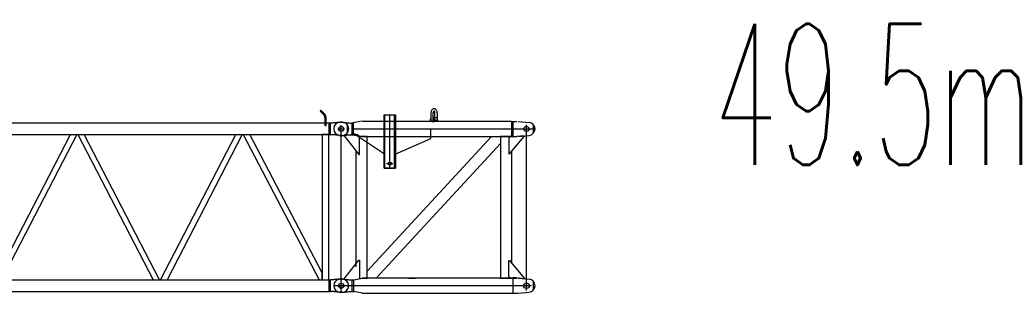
# Model space of a CAD drawing. Extents: x 11974 to 65910, y 18993 to 86132.
# Tile 18 of 37: x 57190 to 65910, y 21978 to 24403. Entities that reach past the tile are written whole.
import ezdxf
from ezdxf.enums import TextEntityAlignment as Align

# ---------------------------------------------------------------- set-up
doc = ezdxf.new("R2010")
doc.units = 0
doc.header["$LTSCALE"] = 62.5
doc.header["$MEASUREMENT"] = 0
doc.linetypes.add('CENTER', pattern=[50.5, 30, -9, 2.5, -9])
doc.layers.get('0').update_dxf_attribs({"linetype": 'CONTINUOUS'})
for name, color, linetype in [('1', 7, 'CONTINUOUS'), ('11', 7, 'CONTINUOUS'), ('16', 7, 'CONTINUOUS')]:
    doc.layers.add(name, color=color, linetype=linetype)
doc.styles.get("Standard").update_dxf_attribs({"font": 'txt', "bigfont": 'bigfont'})

# ---------------------------------------------------------------- blocks, each defined once
blk = doc.blocks.new('*G44')
at = {"layer": '16', "color": 7, "linetype": 'CONTINUOUS'}
for p, q in [((60028.7196, 23493.421927), (60047.7306, 23493.421927)), ((60028.7196, 23377.423927), (60047.7306, 23377.423927)), ((60028.7196, 21987.424927), (60047.7306, 21987.424927))]:
    blk.add_line(p, q, dxfattribs=at)
at = {"layer": '16', "color": 7, "linetype": 'CENTER'}
for p, q in [((60037.7181, 23405.191927), (60037.7181, 23466.952927)), ((60008.7741, 23435.422927), (60066.7041, 23435.422927))]:
    blk.add_line(p, q, dxfattribs=at)
blk = doc.blocks.new('*G55')
at = {"layer": '16', "color": 7, "linetype": 'CONTINUOUS'}
for p, q in [((48046.7271, 23493.411427), (48027.7206, 23493.411427)), ((48046.7271, 23377.414927), (48027.7206, 23377.414927)), ((48046.7271, 22103.407927), (48027.7206, 22103.407927)), ((48046.7271, 21987.411427), (48027.7206, 21987.411427))]:
    blk.add_line(p, q, dxfattribs=at)
blk.add_circle((48037.7271, 22045.408927), 22.494507, dxfattribs=at)
blk = doc.blocks.new('*G66')
at = {"layer": '16', "color": 7, "linetype": 'CONTINUOUS'}
for p, q in [((48186.7896, 23569.564927), (48218.0826, 23600.857927)), ((48225.1551, 23593.789927), (48193.8576, 23562.492427)), ((48218.0826, 23600.857927), (48225.1551, 23593.789927)), ((59857.3731, 23600.857927), (59850.3006, 23593.789927)), ((59850.3006, 23593.789927), (59881.5981, 23562.492427)), ((59888.6661, 23569.564927), (59857.3731, 23600.857927)), ((47985.7266, 23474.337427), (47985.7266, 23396.490427)), ((48047.7396, 23493.411427), (48028.7286, 23493.411427)), ((48060.4536, 23492.640427), (48057.6906, 23492.917927)), ((48063.8271, 23492.302927), (48060.4536, 23492.640427)), ((48067.8096, 23491.905427), (48063.8271, 23492.302927)), ((48072.4011, 23491.444927), (48067.8096, 23491.905427)), ((48077.6031, 23490.924427), (48072.4011, 23491.444927)), ((48083.4126, 23490.343927), (48077.6031, 23490.924427)), ((48089.8296, 23489.701927), (48083.4126, 23490.343927)), ((48096.8556, 23488.998427), (48089.8296, 23489.701927)), ((48104.4891, 23488.234927), (48096.8556, 23488.998427)), ((48112.7271, 23487.411427), (48104.4891, 23488.234927)), ((48132.7866, 23487.411427), (48112.7271, 23487.411427)), ((48132.7866, 23487.411427), (48132.7866, 23383.411927)), ((48147.3801, 23485.711927), (48132.7866, 23487.411427)), ((59928.5196, 23485.711927), (48147.3801, 23485.711927)), ((48147.3801, 23385.114427), (48147.3801, 23485.711927)), ((48172.7316, 23465.562427), (48172.7316, 23535.622927)), ((48182.7291, 23465.562427), (48172.7316, 23465.562427)), ((48182.7291, 23535.622927), (48182.7291, 23465.562427)), ((53996.2266, 23509.521427), (53996.2266, 23540.772427)), ((54012.7296, 23509.521427), (54012.7296, 23540.772427)), ((54014.7291, 23513.773927), (54014.7291, 23507.478427)), ((54014.7291, 23507.478427), (54014.7291, 23489.017927)), ((54014.7291, 23489.017927), (54014.7291, 23485.771927)), ((54014.7291, 23485.771927), (54060.7266, 23485.771927)), ((54058.7301, 23515.773427), (54016.7256, 23515.773427)), ((54060.7266, 23507.478427), (54060.7266, 23513.773927)), ((54060.7266, 23489.017927), (54060.7266, 23507.478427)), ((54060.7266, 23485.771927), (54060.7266, 23489.017927)), ((54062.7261, 23540.772427), (54062.7261, 23509.521427)), ((54079.2291, 23540.772427), (54079.2291, 23509.521427)), ((59892.7311, 23535.622927), (59892.7266, 23465.562427)), ((59892.7266, 23465.562427), (59902.7286, 23465.562427)), ((59902.7286, 23465.562427), (59902.7286, 23535.622927)), ((59942.6691, 23487.415927), (59928.5196, 23485.711927)), ((59928.5196, 23485.711927), (59928.5196, 23385.114427)), ((59942.6691, 23383.411927), (59942.6691, 23487.415927)), ((59962.7226, 23487.415927), (59942.6691, 23487.415927)), ((59970.9621, 23488.239427), (59962.7226, 23487.415927)), ((59978.5956, 23489.001427), (59970.9621, 23488.239427)), ((59985.6216, 23489.703427), (59978.5956, 23489.001427)), ((59992.0401, 23490.345427), (59985.6216, 23489.703427)), ((59997.8496, 23490.925927), (59992.0401, 23490.345427)), ((60003.0516, 23491.446427), (59997.8496, 23490.925927)), ((60007.6431, 23491.905427), (60003.0516, 23491.446427)), ((60011.6271, 23492.302927), (60007.6431, 23491.905427)), ((60015.0006, 23492.640427), (60011.6271, 23492.302927)), ((60017.7651, 23492.917927), (60015.0006, 23492.640427)), ((60046.7271, 23493.411427), (60027.7161, 23493.411427)), ((60089.7246, 23474.337427), (60089.7246, 23396.490427)), ((48047.7396, 23377.414927), (48028.7286, 23377.414927)), ((48060.4536, 23378.185927), (48057.6906, 23377.908427)), ((48063.8271, 23378.521927), (48060.4536, 23378.185927)), ((48067.8096, 23378.920927), (48063.8271, 23378.521927)), ((48072.4011, 23379.379927), (48067.8096, 23378.920927)), ((48077.6031, 23379.898927), (48072.4011, 23379.379927)), ((48083.4126, 23380.480927), (48077.6031, 23379.898927)), ((48089.8296, 23381.121427), (48083.4126, 23380.480927)), ((48096.8556, 23381.824927), (48089.8296, 23381.121427)), ((48104.4891, 23382.586927), (48096.8556, 23381.824927)), ((48112.7271, 23383.411927), (48104.4891, 23382.586927)), ((48132.7866, 23383.411927), (48112.7271, 23383.411927)), ((48147.3801, 23385.114427), (48132.7866, 23383.411927)), ((48147.3801, 23385.114427), (59928.5196, 23385.114427)), ((48147.5781, 22096.212427), (48147.5781, 23384.610427)), ((48207.8781, 23384.610427), (48207.8781, 22096.212427)), ((48207.8781, 22158.289927), (48847.9506, 23384.610427)), ((48905.4786, 23384.610427), (48233.0046, 22096.212427)), ((48914.7846, 23384.610427), (49580.7621, 22096.212427)), ((49638.1701, 22096.212427), (48972.1926, 23384.610427)), ((49647.2841, 22096.212427), (50313.2616, 23384.610427)), ((50370.6741, 23384.610427), (49704.6921, 22096.212427)), ((50313.2616, 23384.610427), (50370.6741, 23384.610427)), ((50437.1961, 23384.610427), (50379.7836, 23384.610427)), ((50379.7836, 23384.610427), (51045.7656, 22096.212427)), ((51103.1736, 22096.212427), (50437.1961, 23384.610427)), ((51112.2831, 22096.212427), (51778.2606, 23384.610427)), ((51835.6746, 23384.610427), (51169.6926, 22096.212427)), ((51844.7886, 23384.610427), (52510.7661, 22096.212427)), ((52568.1741, 22096.212427), (51902.1966, 23384.610427)), ((52577.2836, 22096.212427), (53243.2611, 23384.610427)), ((53300.6736, 23384.610427), (52634.6916, 22096.212427)), ((53309.7831, 23384.610427), (53975.7651, 22096.212427)), ((54033.1731, 22096.212427), (53367.1956, 23384.610427)), ((54042.2826, 22096.212427), (54708.2601, 23384.610427)), ((54765.6726, 23384.610427), (54099.6906, 22096.212427)), ((54708.2601, 23384.610427), (54765.6726, 23384.610427)), ((54832.1946, 23384.610427), (54774.7866, 23384.610427)), ((54774.7866, 23384.610427), (55440.7641, 22096.212427)), ((55498.1721, 22096.212427), (54832.1946, 23384.610427)), ((55507.2861, 22096.212427), (56173.2636, 23384.610427)), ((56230.6716, 23384.610427), (55564.6941, 22096.212427)), ((56239.7811, 23384.610427), (56905.7631, 22096.212427)), ((56963.1711, 22096.212427), (56297.1951, 23384.610427)), ((56972.2866, 22096.212427), (57638.2641, 23384.610427)), ((57695.6721, 23384.610427), (57029.6946, 22096.212427)), ((57704.7861, 23384.610427), (58370.7636, 22096.212427)), ((58428.1716, 22096.212427), (57762.1941, 23384.610427)), ((58437.2856, 22096.212427), (59103.2631, 23384.610427)), ((59160.6711, 23384.610427), (58494.6936, 22096.212427)), ((59169.9771, 23384.610427), (59842.4511, 22096.212427)), ((59867.5776, 22158.289927), (59227.5096, 23384.610427)), ((59927.8776, 23384.610427), (59867.5776, 23384.610427)), ((59867.5776, 23384.610427), (59867.5776, 22096.212427)), ((59927.8776, 22096.212427), (59927.8776, 23384.610427)), ((59927.8776, 23384.610427), (59942.6691, 23383.411927)), ((59962.7226, 23383.411927), (59942.6691, 23383.411927)), ((59970.9621, 23382.588427), (59962.7226, 23383.411927)), ((59978.5956, 23381.826427), (59970.9621, 23382.588427)), ((59985.6216, 23381.124427), (59978.5956, 23381.826427)), ((59992.0401, 23380.482427), (59985.6216, 23381.124427)), ((59997.8496, 23379.901927), (59992.0401, 23380.482427)), ((60003.0516, 23379.381427), (59997.8496, 23379.901927)), ((60007.6431, 23378.922427), (60003.0516, 23379.381427)), ((60011.6271, 23378.523427), (60007.6431, 23378.922427)), ((60015.0006, 23378.185927), (60011.6271, 23378.523427)), ((60017.7651, 23377.908427), (60015.0006, 23378.185927)), ((60046.7271, 23377.414927), (60027.7161, 23377.414927)), ((48207.8781, 22096.212427), (48207.8781, 22158.289927)), ((59867.5776, 22096.212427), (59867.5776, 22158.289927)), ((47985.7266, 22006.489927), (47985.7266, 22084.332427)), ((48047.7396, 22103.412427), (48028.7286, 22103.412427)), ((48060.4536, 22102.641427), (48057.6906, 22102.918927)), ((48063.8271, 22102.303927), (48060.4536, 22102.641427)), ((48067.8096, 22101.904927), (48063.8271, 22102.303927)), ((48072.4011, 22101.445927), (48067.8096, 22101.904927)), ((48077.6031, 22100.925427), (48072.4011, 22101.445927)), ((48083.4126, 22100.344927), (48077.6031, 22100.925427)), ((48089.8296, 22099.702927), (48083.4126, 22100.344927)), ((48096.8556, 22098.999427), (48089.8296, 22099.702927)), ((48104.4891, 22098.235927), (48096.8556, 22098.999427)), ((48112.7271, 22097.410927), (48104.4891, 22098.235927)), ((48132.7866, 22097.410927), (48112.7271, 22097.410927)), ((48132.7866, 21993.411427), (48132.7866, 22097.410927)), ((48147.3801, 22095.712927), (48132.7866, 22097.410927)), ((59928.5196, 22095.712927), (48147.3801, 22095.712927)), ((48147.3801, 21995.115427), (48147.3801, 22095.712927)), ((48207.8781, 22096.212427), (48147.5781, 22096.212427)), ((48233.0046, 22096.212427), (48207.8781, 22096.212427)), ((53975.7651, 22096.212427), (54033.1731, 22096.212427)), ((54099.6906, 22096.212427), (54042.2826, 22096.212427)), ((59842.4511, 22096.212427), (59867.5776, 22096.212427)), ((59867.5776, 22096.212427), (59927.8776, 22096.212427)), ((59942.6691, 22097.415427), (59928.5196, 22095.712927)), ((59928.5196, 22095.712927), (59928.5196, 21995.115427)), ((59942.6691, 21993.411427), (59942.6691, 22097.415427)), ((59962.7226, 22097.415427), (59942.6691, 22097.415427)), ((59970.9621, 22098.238927), (59962.7226, 22097.415427)), ((59978.5956, 22099.002427), (59970.9621, 22098.238927)), ((59985.6216, 22099.704427), (59978.5956, 22099.002427)), ((59992.0401, 22100.346427), (59985.6216, 22099.704427)), ((59997.8496, 22100.926927), (59992.0401, 22100.346427)), ((60003.0516, 22101.447427), (59997.8496, 22100.926927)), ((60007.6431, 22101.906427), (60003.0516, 22101.447427)), ((60011.6271, 22102.303927), (60007.6431, 22101.906427)), ((60015.0006, 22102.641427), (60011.6271, 22102.303927)), ((60017.7651, 22102.918927), (60015.0006, 22102.641427)), ((60046.7271, 22103.412427), (60027.7161, 22103.412427)), ((48047.7396, 21987.415927), (48028.7286, 21987.415927)), ((48060.4536, 21988.185427), (48057.6906, 21987.909427)), ((48063.8271, 21988.522927), (48060.4536, 21988.185427)), ((48067.8096, 21988.920427), (48063.8271, 21988.522927)), ((48072.4011, 21989.379427), (48067.8096, 21988.920427)), ((48077.6031, 21989.899927), (48072.4011, 21989.379427)), ((48083.4126, 21990.480427), (48077.6031, 21989.899927)), ((48089.8296, 21991.122427), (48083.4126, 21990.480427)), ((48096.8556, 21991.824427), (48089.8296, 21991.122427)), ((48104.4891, 21992.587927), (48096.8556, 21991.824427)), ((48112.7271, 21993.411427), (48104.4891, 21992.587927)), ((48132.7866, 21993.411427), (48112.7271, 21993.411427)), ((48147.3801, 21995.115427), (48132.7866, 21993.411427)), ((48147.3801, 21995.115427), (59928.5196, 21995.115427)), ((59928.5196, 21995.115427), (59942.6691, 21993.411427)), ((59962.7226, 21993.411427), (59942.6691, 21993.411427)), ((59970.9621, 21992.587927), (59962.7226, 21993.411427)), ((59978.5956, 21991.824427), (59970.9621, 21992.587927)), ((59985.6216, 21991.122427), (59978.5956, 21991.824427)), ((59992.0401, 21990.480427), (59985.6216, 21991.122427)), ((59997.8496, 21989.899927), (59992.0401, 21990.480427)), ((60003.0516, 21989.379427), (59997.8496, 21989.899927)), ((60007.6431, 21988.920427), (60003.0516, 21989.379427)), ((60011.6271, 21988.522927), (60007.6431, 21988.920427)), ((60015.0006, 21988.185427), (60011.6271, 21988.522927)), ((60017.7651, 21987.909427), (60015.0006, 21988.185427)), ((60046.7271, 21987.415927), (60027.7161, 21987.415927))]:
    blk.add_line(p, q, dxfattribs=at)
at = {"layer": '16', "color": 7, "linetype": 'CENTER'}
for p, q in [((48037.7271, 23405.965927), (48037.7271, 23465.754427)), ((48006.9666, 23435.413927), (48065.5236, 23435.413927)), ((48037.7271, 22017.705427), (48037.7271, 22074.934927)), ((60037.7271, 22016.520427), (60037.7271, 22074.262927)), ((48008.4261, 22045.408927), (48067.0881, 22045.408927)), ((60005.2041, 22045.413427), (60064.9926, 22045.413427))]:
    blk.add_line(p, q, dxfattribs=at)
at = {"layer": '16', "color": 7, "linetype": 'CONTINUOUS'}
for centre in [(48037.7271, 23435.413927), (60037.7271, 23435.413927), (60037.7271, 22045.413427)]:
    blk.add_circle(centre, 22.499085, dxfattribs=at)
for centre, radius, start, end in [((48220.7091, 23535.637927), 47.975387, 134.99306, -179.98201), ((48220.7286, 23535.622927), 38.000947, 134.99886, 179.99886), ((54037.7271, 23540.772427), 41.500854, 0, 180), ((54037.7271, 23540.772427), 24.998473, 0, 180), ((59854.7316, 23535.622927), 37.998963, 0, 45.004883), ((59854.7271, 23535.619927), 48.001098, 0, 45.003063), ((48028.7286, 23435.413927), 57.998656, 90, 180), ((48047.7396, 23393.413927), 100.000509, 84.290764, 90.002136), ((54017.7276, 23509.521427), 21.501159, 180, -98.01624), ((54017.7276, 23509.521427), 4.998779, 180, -126.84891), ((54016.7256, 23513.773927), 2.000427, 90, 180), ((54058.7301, 23513.773927), 1.99585, 0, 90), ((54057.7281, 23509.521427), 21.496148, -81.98413, -0.00208), ((54057.7236, 23509.525927), 5.006104, -53.14194, -0.05377), ((60027.7161, 23393.413927), 99.998473, 90, 95.71138), ((60046.7271, 23435.413927), 57.998656, 0, 90), ((48028.7286, 23435.413927), 57.998656, 180, -90), ((48047.7396, 23477.413927), 99.998473, -90, -84.28864), ((60027.7161, 23477.413927), 100.000509, -95.70923, -89.99786), ((60046.7271, 23435.413927), 57.998656, -90, 0), ((48028.7286, 22045.408927), 58.003234, 90, 180), ((48047.7396, 22003.408927), 100.005065, 84.291046, 90.002159), ((60027.7161, 22003.414927), 99.998473, 90, 95.71138), ((60046.7271, 22045.413427), 57.998656, 0, 90), ((48028.7286, 22045.408927), 57.998656, 180, -90), ((48047.7396, 22087.413427), 99.998473, -90, -84.28864), ((60027.7161, 22087.413427), 100.000509, -95.70923, -89.99786), ((60046.7271, 22045.413427), 57.998656, -90, 0)]:
    blk.add_arc(centre, radius, start, end, dxfattribs=at)
blk = doc.blocks.new('*G33')
at = {"color": 7, "linetype": 'CONTINUOUS'}
for name in ['*G66', '*G55', '*G44']:
    blk.add_blockref(name, (0, 0), dxfattribs=at)
blk = doc.blocks.new('*G2222')
at = {"layer": '1', "color": 7, "linetype": 'CONTINUOUS'}
for p, q in [((60416.925145, 23087.283427), (60416.925145, 23560.399927)), ((60416.925145, 23560.399927), (60518.530645, 23560.399927)), ((60416.925145, 23528.328427), (60416.925145, 23560.399927)), ((60416.925145, 23560.399927), (60518.530645, 23560.399927)), ((60416.925145, 23501.907427), (60416.925145, 23560.399927)), ((60416.925145, 23560.399927), (60518.530645, 23560.399927)), ((60424.926145, 23087.283427), (60424.926145, 23560.399927)), ((60510.523645, 23087.283427), (60510.523645, 23560.399927)), ((60518.530645, 23560.399927), (60518.530645, 23087.283427)), ((60518.530645, 23560.399927), (60518.530645, 23541.457927)), ((60518.530645, 23560.399927), (60518.530645, 23501.907427)), ((60832.842145, 23583.633427), (60832.551145, 23578.545427)), ((60832.555645, 23578.545427), (60832.555645, 23512.032427)), ((60833.764645, 23588.862427), (60832.842145, 23583.633427)), ((60835.374145, 23594.038927), (60833.764645, 23588.862427)), ((60837.672145, 23598.949927), (60835.374145, 23594.038927)), ((60840.606145, 23603.373427), (60837.672145, 23598.949927)), ((60844.072645, 23607.120427), (60840.606145, 23603.373427)), ((60847.918645, 23610.052927), (60844.072645, 23607.120427)), ((60851.973145, 23612.106427), (60847.918645, 23610.052927)), ((60856.068145, 23613.285427), (60851.973145, 23612.106427)), ((60852.879145, 23580.699427), (60852.802645, 23578.545427)), ((60852.807145, 23512.032427), (60852.807145, 23578.545427)), ((60853.123645, 23582.911927), (60852.879145, 23580.699427)), ((60853.546645, 23585.103427), (60853.123645, 23582.911927)), ((60854.152645, 23587.182427), (60853.546645, 23585.103427)), ((60854.926645, 23589.054427), (60854.152645, 23587.182427)), ((60855.840145, 23590.639927), (60854.926645, 23589.054427)), ((60856.854145, 23591.881927), (60855.840145, 23590.639927)), ((60860.053645, 23613.655927), (60856.068145, 23613.285427)), ((60857.923645, 23592.750427), (60856.854145, 23591.881927)), ((60859.003645, 23593.248427), (60857.923645, 23592.750427)), ((60860.053645, 23593.404427), (60859.003645, 23593.248427)), ((60864.016645, 23613.288427), (60860.053645, 23613.658927)), ((60861.082645, 23593.252927), (60860.053645, 23593.408927)), ((60862.138645, 23592.753427), (60861.082645, 23593.252927)), ((60863.184145, 23591.883427), (60862.138645, 23592.753427)), ((60864.177145, 23590.641427), (60863.184145, 23591.883427)), ((60868.087645, 23612.107927), (60864.016645, 23613.288427)), ((60865.071145, 23589.055927), (60864.177145, 23590.641427)), ((60865.828645, 23587.182427), (60865.071145, 23589.055927)), ((60866.421145, 23585.104927), (60865.828645, 23587.182427)), ((60866.836645, 23582.913427), (60866.421145, 23585.104927)), ((60867.073645, 23580.699427), (60866.836645, 23582.913427)), ((60867.148645, 23578.545427), (60867.073645, 23580.699427)), ((60867.148645, 23534.902927), (60867.148645, 23578.545427)), ((60872.119645, 23610.054427), (60868.087645, 23612.107927)), ((60875.943145, 23607.121927), (60872.119645, 23610.054427)), ((60879.388645, 23603.373427), (60875.943145, 23607.121927)), ((60882.307645, 23598.949927), (60879.388645, 23603.373427)), ((60884.592145, 23594.040427), (60882.307645, 23598.949927)), ((60886.192645, 23588.862427), (60884.592145, 23594.040427)), ((60887.112145, 23583.633427), (60886.192645, 23588.862427)), ((60887.400145, 23578.545427), (60887.112145, 23583.633427)), ((60887.400145, 23578.545427), (60887.400145, 23527.404427)), ((60028.728145, 23493.400927), (60047.739145, 23493.400927)), ((60057.690145, 23492.907427), (60060.453145, 23492.629927)), ((60060.453145, 23492.629927), (60063.826645, 23492.292427)), ((60063.826645, 23492.292427), (60067.809145, 23491.893427)), ((60067.809145, 23491.893427), (60072.400645, 23491.434427)), ((60072.400645, 23491.434427), (60077.601145, 23490.913927)), ((60077.601145, 23490.913927), (60083.412145, 23490.333427)), ((60083.412145, 23490.333427), (60089.829145, 23489.692927)), ((60089.829145, 23489.692927), (60096.855145, 23488.990927)), ((60096.855145, 23488.990927), (60104.488645, 23488.227427)), ((60104.488645, 23488.227427), (60112.726645, 23487.405427)), ((60112.726645, 23487.405427), (60132.786145, 23487.405427)), ((60143.965645, 23487.588427), (60132.786145, 23487.405427)), ((60132.786145, 23487.405427), (60132.786145, 23383.410427)), ((60218.164645, 23502.969427), (60143.965645, 23487.588427)), ((60144.235645, 23487.651427), (60144.235645, 23383.153927)), ((61545.582145, 23501.907427), (60223.144645, 23501.907427)), ((60826.231645, 23504.139427), (60826.578145, 23507.508427)), ((60826.578145, 23507.508427), (60827.068645, 23510.818927)), ((60826.839145, 23509.404427), (60833.677645, 23503.884427)), ((60827.068645, 23510.818927), (60827.697145, 23514.028927)), ((60827.697145, 23514.028927), (60828.456145, 23517.091927)), ((60828.456145, 23517.091927), (60829.336645, 23519.970427)), ((60829.336645, 23519.970427), (60830.325145, 23522.632927)), ((60830.325145, 23522.632927), (60831.403645, 23525.049427)), ((60831.403645, 23525.049427), (60832.555645, 23527.203427)), ((60833.457145, 23506.003927), (60833.457145, 23506.923427)), ((60833.457145, 23505.073927), (60833.457145, 23506.003927)), ((60833.457145, 23504.133427), (60833.457145, 23505.073927)), ((60833.457145, 23503.183927), (60833.457145, 23504.133427)), ((60833.457145, 23502.228427), (60833.457145, 23503.183927)), ((60833.457145, 23501.268427), (60833.457145, 23502.228427)), ((60833.677645, 23503.884427), (60836.676145, 23503.884427)), ((60842.751145, 23501.907427), (60863.340145, 23501.907427)), ((60852.807145, 23534.902927), (60877.380145, 23534.902927)), ((60852.807145, 23532.466927), (60855.790645, 23530.698427)), ((60852.807145, 23523.678427), (60854.629645, 23522.047927)), ((60854.629645, 23522.047927), (60856.363645, 23520.109927)), ((60855.790645, 23530.698427), (60858.681145, 23528.413927)), ((60856.363645, 23520.109927), (60857.971645, 23517.879427)), ((60857.971645, 23517.879427), (60859.420645, 23515.383427)), ((60858.681145, 23528.413927), (60861.403645, 23525.625427)), ((60859.420645, 23515.383427), (60860.682145, 23512.657927)), ((60860.682145, 23512.657927), (60861.729145, 23509.752427)), ((60861.403645, 23525.625427), (60863.887645, 23522.367427)), ((60861.729145, 23509.752427), (60862.545145, 23506.717927)), ((60862.545145, 23506.717927), (60863.124145, 23503.611427)), ((60869.589145, 23509.404427), (60863.089645, 23503.884427)), ((60863.887645, 23522.367427), (60866.062645, 23518.699927)), ((60866.062645, 23518.699927), (60867.879145, 23514.703927)), ((60867.879145, 23514.703927), (60869.296645, 23510.473927)), ((60869.296645, 23510.473927), (60870.297145, 23506.113427)), ((60893.269645, 23509.404427), (60869.589145, 23509.404427)), ((60870.297145, 23506.113427), (60870.883645, 23501.724427)), ((60893.901145, 23503.884427), (60870.651145, 23503.884427)), ((60879.570145, 23534.578927), (60877.362145, 23534.904427)), ((60881.830645, 23533.557427), (60879.570145, 23534.578927)), ((60884.079145, 23531.796427), (60881.830645, 23533.557427)), ((60886.242145, 23529.289927), (60884.079145, 23531.796427)), ((60888.247645, 23526.084427), (60886.242145, 23529.289927)), ((60890.028145, 23522.271427), (60888.247645, 23526.084427)), ((60891.531145, 23517.978427), (60890.028145, 23522.271427)), ((60892.725145, 23513.359927), (60891.531145, 23517.978427)), ((60893.596645, 23508.574927), (60892.725145, 23513.359927)), ((60894.153145, 23503.774927), (60893.596645, 23508.574927)), ((61545.582145, 23501.907427), (61545.582145, 23368.908427)), ((61545.582145, 23501.907427), (61559.407645, 23501.907427)), ((61559.407645, 23501.907427), (61593.721645, 23501.907427)), ((61559.407645, 23368.908427), (61559.407645, 23501.907427)), ((61603.723645, 23501.907427), (61700.910145, 23493.172927)), ((61738.722145, 23474.331427), (61738.722145, 23396.484427)), ((60028.728145, 23377.404427), (60047.739145, 23377.404427)), ((60057.690145, 23377.897927), (60060.453145, 23378.173927)), ((60060.453145, 23378.173927), (60063.826645, 23378.511427)), ((60121.800145, 23381.634427), (60062.725645, 23378.401927)), ((60062.725645, 23378.401927), (60062.725645, 23373.403927)), ((60062.725645, 23373.403927), (60193.545145, 23208.241927)), ((60063.826645, 23378.511427), (60067.809145, 23378.910427)), ((60067.809145, 23378.910427), (60072.400645, 23379.369427)), ((60072.400645, 23379.369427), (60077.601145, 23379.889927)), ((60077.601145, 23379.889927), (60083.412145, 23380.471927)), ((60083.412145, 23380.471927), (60089.829145, 23381.115427)), ((60089.829145, 23381.115427), (60096.855145, 23381.818927)), ((60096.855145, 23381.818927), (60104.488645, 23382.583927)), ((60104.488645, 23382.583927), (60112.726645, 23383.410427)), ((60112.726645, 23383.410427), (60132.786145, 23383.410427)), ((60131.101645, 23390.770927), (60121.800145, 23381.634427)), ((60132.786145, 23383.410427), (60144.235645, 23383.153927)), ((60183.547645, 23382.567427), (60135.583645, 23392.107427)), ((60144.235645, 23383.153927), (60218.145145, 23367.910927)), ((60420.358645, 23210.403427), (60146.926645, 23395.402927)), ((60198.544645, 23368.404427), (60183.547645, 23382.567427)), ((60223.144645, 23368.908427), (60198.544645, 23371.699927)), ((60416.925145, 23441.398927), (60416.925145, 23435.403427)), ((60518.526145, 23374.519927), (60518.526145, 23383.566427)), ((60518.526145, 23087.283427), (60518.526145, 23374.519927)), ((60831.141145, 23350.542427), (60831.141145, 23435.403427)), ((61657.977145, 23373.760927), (61561.036645, 23363.589427)), ((61603.723645, 23368.908427), (61700.910145, 23377.642927)), ((61657.977145, 23368.761427), (61657.977145, 23373.760927)), ((60198.544645, 23208.241927), (60198.544645, 23368.404427)), ((60223.144645, 23368.908427), (61545.582145, 23368.908427)), ((60268.527145, 23368.908427), (60223.144645, 23368.908427)), ((60268.527145, 22111.906927), (60268.527145, 23368.908427)), ((60268.536145, 22175.554927), (61367.439145, 23368.890427)), ((61446.934645, 23305.233427), (60348.031645, 22111.897927)), ((60416.925145, 23368.908427), (60416.925145, 23284.707427)), ((60416.925145, 23353.710427), (60416.925145, 23365.117927)), ((60416.925145, 23365.117927), (60416.925145, 23087.283427)), ((60515.092645, 23210.403427), (60831.141145, 23350.542427)), ((60515.092645, 23210.403427), (60831.141145, 23350.542427)), ((60831.141145, 23350.542427), (60831.141145, 23368.908427)), ((61367.439145, 23368.890427), (61446.934645, 23368.890427)), ((61446.925645, 23368.908427), (61446.925645, 22111.906927)), ((61548.526645, 23368.908427), (61446.925645, 23368.908427)), ((61446.934645, 23368.890427), (61446.934645, 23305.233427)), ((61537.228645, 23368.239427), (61522.227145, 23353.243927)), ((61522.227145, 23353.243927), (61522.227145, 23213.241427)), ((61527.226645, 23213.241427), (61657.977145, 23368.761427)), ((61557.712645, 23368.239427), (61537.228645, 23368.239427)), ((61545.582145, 23368.908427), (61559.407645, 23368.908427)), ((61548.526645, 23368.852927), (61548.526645, 23368.908427)), ((61557.712645, 23366.572927), (61557.712645, 23368.239427)), ((61557.723145, 23363.241427), (61557.723145, 23366.572927)), ((61559.407645, 23368.908427), (61593.721645, 23368.908427)), ((60166.926145, 23245.732927), (60166.926145, 22212.111427)), ((60193.545145, 23208.241927), (60198.544645, 23208.241927)), ((60518.530645, 23211.922927), (60518.530645, 23174.367427)), ((61522.227145, 23213.241427), (61527.226645, 23213.241427)), ((61548.526645, 22242.186427), (61548.526645, 23238.628927)), ((60416.925145, 23153.466427), (60416.925145, 23087.283427)), ((60518.530645, 23087.283427), (60416.925145, 23087.283427)), ((60416.925145, 23087.283427), (60518.526145, 23087.283427)), ((60416.925145, 23087.283427), (60477.871645, 23087.283427)), ((60062.721145, 22107.412927), (60193.540645, 22272.573427)), ((60193.540645, 22272.573427), (60198.540145, 22272.573427)), ((60198.540145, 22272.573427), (60198.540145, 22112.410927)), ((61522.227145, 22127.571427), (61522.227145, 22267.573927)), ((61522.227145, 22267.573927), (61527.226645, 22267.573927)), ((61527.226645, 22267.573927), (61657.977145, 22112.053927)), ((60268.536145, 22111.897927), (60268.536145, 22175.554927)), ((60028.728145, 22103.410927), (60047.739145, 22103.410927)), ((60057.690145, 22102.908427), (60060.453145, 22102.630927)), ((60060.453145, 22102.630927), (60063.826645, 22102.294927)), ((60062.721145, 22102.413427), (60062.721145, 22107.412927)), ((60063.826645, 22102.294927), (60067.809145, 22101.895927)), ((60067.809145, 22101.895927), (60072.400645, 22101.436927)), ((60072.400645, 22101.436927), (60077.601145, 22100.917927)), ((60077.601145, 22100.917927), (60083.412145, 22100.335927)), ((60083.412145, 22100.335927), (60089.829145, 22099.695427)), ((60089.829145, 22099.695427), (60096.855145, 22098.991927)), ((60096.855145, 22098.991927), (60104.488645, 22098.229927)), ((60104.488645, 22098.229927), (60112.726645, 22097.404927)), ((60112.726645, 22097.404927), (60132.786145, 22097.404927)), ((60132.786145, 22097.404927), (60149.233645, 22097.661427)), ((60132.786145, 22097.404927), (60132.786145, 21993.411427)), ((60149.233645, 22097.661427), (60223.144645, 22112.905927)), ((60149.233645, 21993.154927), (60149.233645, 22097.661427)), ((60223.144645, 22111.906927), (60268.527145, 22111.906927)), ((61545.582145, 22111.906927), (60223.144645, 22111.906927)), ((60348.031645, 22111.897927), (60268.536145, 22111.897927)), ((60632.458645, 22111.906927), (60661.956145, 22111.906927)), ((60661.956145, 22111.906927), (60691.459645, 22111.906927)), ((61446.925645, 22111.906927), (61548.526645, 22111.906927)), ((61537.228645, 22112.566927), (61522.227145, 22127.571427)), ((61557.712645, 22112.566927), (61537.228645, 22112.566927)), ((61545.582145, 22111.906927), (61559.407645, 22111.906927)), ((61557.712645, 22114.242427), (61557.712645, 22112.566927)), ((61557.723145, 22117.573927), (61557.723145, 22114.242427)), ((61559.407645, 22111.906927), (61593.721645, 22111.906927)), ((61559.407645, 21978.909427), (61559.407645, 22111.906927)), ((61657.977145, 22107.054427), (61561.036645, 22117.216927)), ((61603.723645, 22111.906927), (61700.910145, 22103.173927)), ((61657.977145, 22112.053927), (61657.977145, 22107.054427)), ((61738.722145, 22084.332427), (61738.722145, 22006.483927)), ((60028.728145, 21987.405427), (60047.739145, 21987.405427)), ((60057.690145, 21987.907927), (60060.453145, 21988.183927)), ((60060.453145, 21988.183927), (60063.826645, 21988.519927)), ((60063.826645, 21988.519927), (60067.809145, 21988.917427)), ((60067.809145, 21988.917427), (60072.400645, 21989.374927)), ((60072.400645, 21989.374927), (60077.601145, 21989.895427)), ((60077.601145, 21989.895427), (60083.412145, 21990.475927)), ((60083.412145, 21990.475927), (60089.829145, 21991.117927)), ((60089.829145, 21991.117927), (60096.855145, 21991.821427)), ((60096.855145, 21991.821427), (60104.488645, 21992.584927)), ((60104.488645, 21992.584927), (60112.726645, 21993.411427)), ((60112.726645, 21993.411427), (60132.786145, 21993.411427)), ((60132.786145, 21993.411427), (60149.233645, 21993.170963)), ((60223.162645, 21977.847427), (60148.963645, 21993.226927)), ((60223.144645, 21978.909427), (61545.582145, 21978.909427)), ((61545.582145, 21978.909427), (61559.407645, 21978.909427)), ((61559.407645, 21978.909427), (61593.721645, 21978.909427)), ((61593.721645, 21978.909427), (61603.723645, 21978.909427)), ((61603.723645, 21978.909427), (61700.910145, 21987.642427))]:
    blk.add_line(p, q, dxfattribs=at)
at = {"layer": '1', "color": 7, "linetype": 'CENTER'}
for p, q in [((60467.727145, 23087.283427), (60467.727145, 23560.399927)), ((60037.726645, 21987.41477), (60037.726645, 23466.933427)), ((60008.782645, 23435.403427), (60066.712645, 23435.403427)), ((60130.936645, 23435.403427), (61753.723379, 23435.403427)), ((60437.533645, 23127.282427), (60493.426645, 23127.282427))]:
    blk.add_line(p, q, dxfattribs=at)
at = {"layer": '1', "color": 7, "linetype": 'CONTINUOUS'}
for centre, radius in [((60037.726645, 23435.403427), 22.499085), ((61677.720145, 23435.403427), 22.499085), ((60467.722645, 23127.282427), 14.002991), ((60467.727145, 23127.282427), 14.002991), ((60037.726645, 22045.413427), 22.499085), ((61677.720145, 22045.413427), 24.998473)]:
    blk.add_circle(centre, radius, dxfattribs=at)
for centre, radius, start, end in [((60028.728145, 23435.403427), 57.998656, 90, 180), ((60047.739145, 23393.407927), 99.995954, 84.290489, 90.002129), ((60842.682145, 23512.032427), 10.125732, 180, 0), ((61695.720145, 23435.403427), 58.003234, 0, 84.865341), ((60028.728145, 23435.403427), 57.998656, 180, -90), ((60047.739145, 23477.407927), 100.003051, -90, -84.28888), ((60134.604145, 23387.211427), 4.992828, 78.686928, 134.53772), ((61695.720145, 23435.403427), 57.993414, -84.86673, -0.0022), ((61560.715645, 23366.572927), 3.00293, 180, -83.87207), ((60028.728145, 22045.413427), 57.998656, 90, 180), ((60047.739145, 22003.408927), 99.995954, 84.290489, 90.002129), ((61560.706645, 22114.242427), 2.993662, 83.68129, -179.99786), ((61695.720145, 22045.402927), 58.003234, 0, 84.865341), ((60028.728145, 22045.413427), 57.998656, 180, -90), ((60047.739145, 22087.407427), 100.003051, -90, -84.28836), ((61695.720145, 22045.402927), 57.993414, -84.86673, -0.0022)]:
    blk.add_arc(centre, radius, start, end, dxfattribs=at)
at = {"layer": '11', "color": 7, "linetype": 'CENTER'}
for p, q in [((61677.720145, 22002.820099), (61677.720145, 23472.343307)), ((61721.303113, 22045.413427), (59970.729488, 22045.413427))]:
    blk.add_line(p, q, dxfattribs=at)

msp = doc.modelspace()

# ---------------------------------------------------------------- block references
at = {"color": 7, "linetype": 'CONTINUOUS'}
for name in ['*G33', '*G2222']:
    msp.add_blockref(name, (0, 0), dxfattribs=at)

# ---------------------------------------------------------------- texts
at = {"layer": '11', "color": 7, "linetype": 'CENTER', "width": 0.543478}
msp.add_text('49.5m', height=1250, dxfattribs=at).set_placement((63330, 22740.551), align=Align.BOTTOM_LEFT)

doc.saveas('drawing.dxf')
